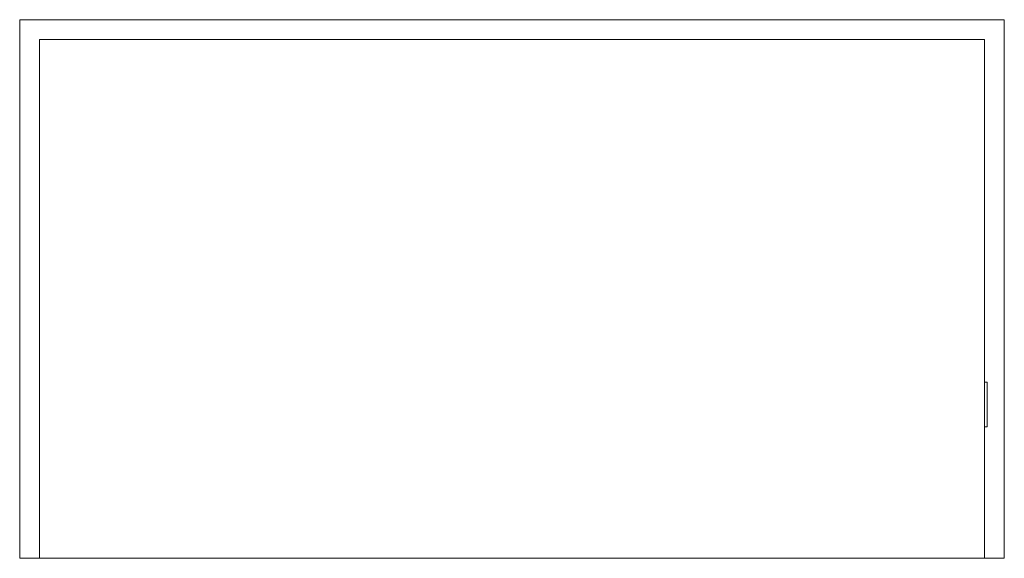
# Model space of a CAD drawing. Header units: millimetres. Extents: x -375 to 375, y 0 to 410.
import ezdxf

# ---------------------------------------------------------------- set-up
doc = ezdxf.new("R2010")
doc.units = ezdxf.units.MM

# ---------------------------------------------------------------- blocks, each defined once
blk = doc.blocks.new('RSen_55_ME_FB_fan coils - 2 pipes_jaga - bzmw_041075_001-20 - wall mounted - 2-pipe - sandblast grey - fine texture metallic_jaga_briza_lxhxd 750x410x137 mm-284849-back')
at = {"lineweight": 18}
for p, q in [((360.01, 134), (362, 134)), ((362, 100), (362, 134)), ((362, 100), (360.01, 100))]:
    blk.add_line(p, q, dxfattribs=at)
blk = doc.blocks.new('RSen_56_ME_FB_SOg - briza - SH_jaga - standard-287123-back')
at = {"lineweight": 18}
for p, q in [((375, 410), (-375, 410)), ((-375, 410), (-375, 1)), ((375, 1), (375, 410)), ((360, 395), (-360, 395)), ((-360, 395), (-360, 1)), ((360, 395), (360, 1)), ((-375, 1), (-375, 0)), ((-360, 1), (-360, 0)), ((360, 1), (360, 0)), ((375, 0), (375, 1)), ((-360, 0), (-375, 0)), ((360, 0), (-360, 0)), ((375, 0), (360, 0))]:
    blk.add_line(p, q, dxfattribs=at)

msp = doc.modelspace()

# ---------------------------------------------------------------- block references
at = {"lineweight": 18}
for name in ['RSen_56_ME_FB_SOg - briza - SH_jaga - standard-287123-back', 'RSen_55_ME_FB_fan coils - 2 pipes_jaga - bzmw_041075_001-20 - wall mounted - 2-pipe - sandblast grey - fine texture metallic_jaga_briza_lxhxd 750x410x137 mm-284849-back']:
    msp.add_blockref(name, (0, 0), dxfattribs=at)

doc.saveas('drawing.dxf')
